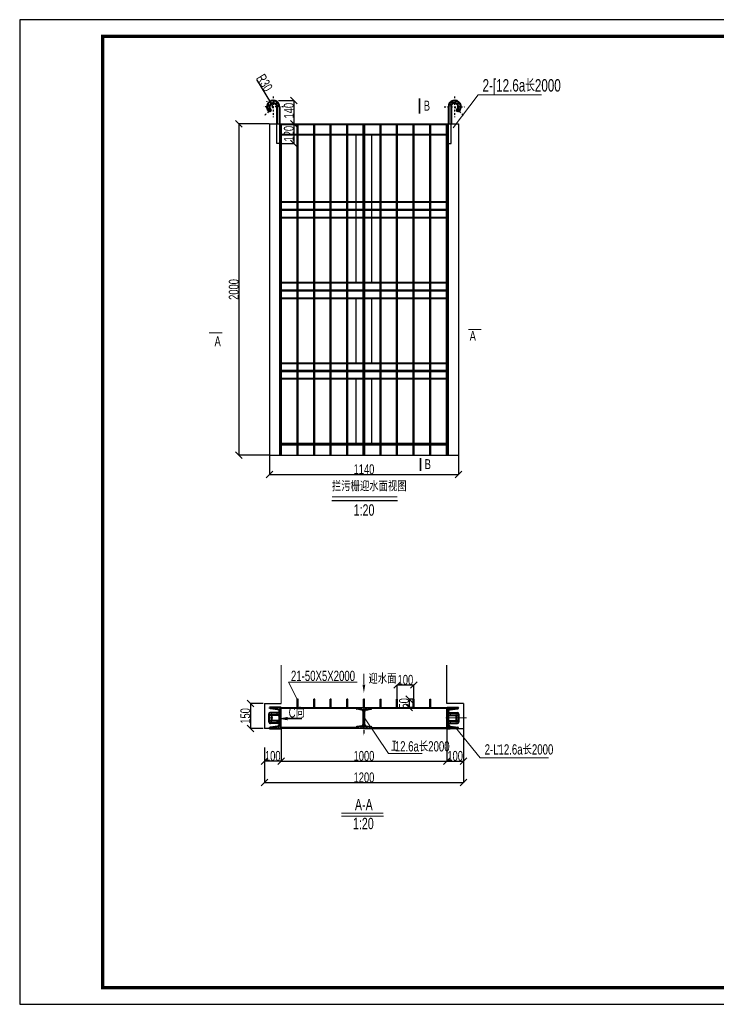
# Model space of a CAD drawing. Header units: millimetres. Extents: x 155903 to 179573, y -3569 to 2408.
# Tile 1 of 4: x 155903 to 160103, y -3569 to 2371. Entities that reach past the tile are written whole.
import ezdxf

# ---------------------------------------------------------------- set-up
doc = ezdxf.new("R2010")
doc.units = ezdxf.units.MM
doc.header["$LTSCALE"] = 10
for name, pattern in [('ACAD_ISO02W100', [15, 12, -3]), ('ACAD_ISO04W100', [30, 24, -3, 0, -3]), ('DASHDOTX2', [2, 1, -0.5, 0, -0.5]), ('DASHED2', [9.525, 6.35, -3.175])]:
    doc.linetypes.add(name, pattern=pattern)
doc.layers.get('Defpoints').update_dxf_attribs({"color": 241})
for name, color, linetype, lineweight in [('中心线', 3, 'ACAD_ISO04W100', 18), ('标注', 4, 'Continuous', 13), ('标注线', 4, 'Continuous', 13), ('粗实线', 7, 'Continuous', 35), ('细实线', 1, 'Continuous', 15), ('虚线', 2, 'ACAD_ISO02W100', 15), ('轮廓线', 1, 'Continuous', 40)]:
    doc.layers.add(name, color=color, linetype=linetype, lineweight=lineweight)
doc.layers.add('轴线', color=3, linetype='DASHDOTX2')
doc.styles.add('HZTXT-E', font='hztxt_e.shx', dxfattribs={"width": 0.7, "bigfont": 'hzdx.shx'})
doc.styles.get("Standard").update_dxf_attribs({"font": 'hztxt_e.shx', "width": 0.7, "bigfont": 'hzdx.shx'})
doc.dimstyles.new('ISO-25', dxfattribs={"dimtxt": 2.5, "dimasz": 2.5, "dimexe": 1.25, "dimexo": 0.625, "dimtad": 1, "dimtxsty": 'Standard', "dimblk": 'OBLIQUE', "dimcen": 2.5, "dimadec": 0, "dimazin": 0, "dimtfac": 1, "dimtmove": 0, "dimatfit": 3, "dimldrblk": 'OBLIQUE', "dimfxl": 0, "dimarcsym": 0})
pattern_1 = [(135, (-422652.777, -3764086.538), (-6.73519209, -6.73519209), [])]
pattern_2 = [(44.9999997, (738610.508, -3764086.541), (6.735192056, -6.735192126), [])]

# ---------------------------------------------------------------- blocks, each defined once
blk = doc.blocks.new('_OBLIQUE')
at = {"color": 0, "linetype": 'ByBlock'}
blk.add_line((-0.5, -0.5), (0.5, 0.5), dxfattribs=at)
blk = doc.blocks.new('*D2')
at = {"layer": 'Defpoints', "color": 0}
for p in [(157372.4, -1753.9), (157294.4, -1903.9), (157372.4, -1903.9)]:
    blk.add_point(p, dxfattribs=at)
at = {"layer": '标注线', "color": 0, "lineweight": -2}
for p, q in [((157371.8, -1753.9), (157293.1, -1753.9)), ((157294.4, -1753.9), (157294.4, -1903.9)), ((157371.8, -1903.9), (157293.1, -1903.9))]:
    blk.add_line(p, q, dxfattribs=at)
at = {"layer": '标注线', "color": 0, "lineweight": -2, "xscale": 40, "yscale": 40, "zscale": 40}
for p, rotation in [((157294.4, -1753.9), 90), ((157294.4, -1903.9), 270)]:
    blk.add_blockref('_OBLIQUE', p, dxfattribs=dict(at, rotation=rotation))
at = {"layer": '标注线', "color": 0, "insert": (157263.7, -1828.9), "char_height": 60, "attachment_point": 5, "rotation": 90, "style": 'HZTXT-E'}
blk.add_mtext('150', dxfattribs=at)
blk = doc.blocks.new('*D3')
at = {"layer": 'Defpoints', "color": 0}
for p in [(158578.9, -1904), (157378.9, -2029.1), (158578.9, -2230.8)]:
    blk.add_point(p, dxfattribs=at)
at = {"layer": '标注线', "color": 0, "lineweight": -2}
for p, q in [((158578.9, -1904.6), (158578.9, -2232.1)), ((157378.9, -2029.8), (157378.9, -2232.1)), ((157378.9, -2230.8), (158578.9, -2230.8))]:
    blk.add_line(p, q, dxfattribs=at)
at = {"layer": '标注线', "color": 0, "lineweight": -2, "xscale": 40, "yscale": 40, "zscale": 40, "rotation": 180}
blk.add_blockref('_OBLIQUE', (157378.9, -2230.8), dxfattribs=at)
at = {"layer": '标注线', "color": 0, "lineweight": -2, "xscale": 40, "yscale": 40, "zscale": 40}
blk.add_blockref('_OBLIQUE', (158578.9, -2230.8), dxfattribs=at)
at = {"layer": '标注线', "color": 0, "insert": (157978.9, -2200.2), "char_height": 60, "attachment_point": 5, "style": 'HZTXT-E'}
blk.add_mtext('1200', dxfattribs=at)
blk = doc.blocks.new('*D4')
at = {"layer": 'Defpoints', "color": 0}
for p in [(157463.5, 1884), (157467.2, 1744), (157556.9, 1744)]:
    blk.add_point(p, dxfattribs=at)
at = {"layer": '标注线', "color": 0, "lineweight": -2}
for p, q in [((157464.1, 1884), (157558.1, 1884)), ((157556.9, 1884), (157556.9, 1744)), ((157467.8, 1744), (157558.1, 1744))]:
    blk.add_line(p, q, dxfattribs=at)
at = {"layer": '标注线', "color": 0, "lineweight": -2, "xscale": 40, "yscale": 40, "zscale": 40}
for p, rotation in [((157556.9, 1884), 90), ((157556.9, 1744), 270)]:
    blk.add_blockref('_OBLIQUE', p, dxfattribs=dict(at, rotation=rotation))
at = {"layer": '标注线', "color": 0, "insert": (157526.3, 1822.7), "char_height": 60, "attachment_point": 5, "rotation": 90, "style": 'HZTXT-E'}
blk.add_mtext('140', dxfattribs=at)
blk = doc.blocks.new('*D8')
at = {"layer": 'Defpoints', "color": 0}
for p in [(157408.9, -255.5), (158548.9, -255.5), (158548.9, -371.8)]:
    blk.add_point(p, dxfattribs=at)
at = {"layer": '标注线', "color": 0, "lineweight": -2}
for p, q in [((157408.9, -256.2), (157408.9, -373.1)), ((158548.9, -256.2), (158548.9, -373.1)), ((157408.9, -371.8), (158548.9, -371.8))]:
    blk.add_line(p, q, dxfattribs=at)
at = {"layer": '标注线', "color": 0, "lineweight": -2, "xscale": 40, "yscale": 40, "zscale": 40, "rotation": 180}
blk.add_blockref('_OBLIQUE', (157408.9, -371.8), dxfattribs=at)
at = {"layer": '标注线', "color": 0, "lineweight": -2, "xscale": 40, "yscale": 40, "zscale": 40}
blk.add_blockref('_OBLIQUE', (158548.9, -371.8), dxfattribs=at)
at = {"layer": '标注线', "color": 0, "insert": (157978.9, -341.2), "char_height": 60, "attachment_point": 5, "style": 'HZTXT-E'}
blk.add_mtext('1140', dxfattribs=at)
blk = doc.blocks.new('*D9')
at = {"layer": 'Defpoints', "color": 0}
for p in [(157478.9, -2019.1), (158478.9, -2019.1), (158478.9, -2101.1)]:
    blk.add_point(p, dxfattribs=at)
at = {"layer": '标注线', "color": 0, "lineweight": -2}
for p, q in [((157478.9, -2019.8), (157478.9, -2102.3)), ((158478.9, -2019.8), (158478.9, -2102.3)), ((157478.9, -2101.1), (158478.9, -2101.1))]:
    blk.add_line(p, q, dxfattribs=at)
at = {"layer": '标注线', "color": 0, "lineweight": -2, "xscale": 40, "yscale": 40, "zscale": 40, "rotation": 180}
blk.add_blockref('_OBLIQUE', (157478.9, -2101.1), dxfattribs=at)
at = {"layer": '标注线', "color": 0, "lineweight": -2, "xscale": 40, "yscale": 40, "zscale": 40}
blk.add_blockref('_OBLIQUE', (158478.9, -2101.1), dxfattribs=at)
at = {"layer": '标注线', "color": 0, "insert": (157978.9, -2070.4), "char_height": 60, "attachment_point": 5, "style": 'HZTXT-E'}
blk.add_mtext('1000', dxfattribs=at)
blk = doc.blocks.new('*D12')
at = {"layer": 'Defpoints', "color": 0}
for p in [(157540.9, 1744), (157472.4, 1623.8), (157556.9, 1623.8)]:
    blk.add_point(p, dxfattribs=at)
at = {"layer": '标注线', "color": 0, "lineweight": -2}
for p, q in [((157541.5, 1744), (157558.1, 1744)), ((157556.9, 1744), (157556.9, 1623.8)), ((157473.1, 1623.8), (157558.1, 1623.8))]:
    blk.add_line(p, q, dxfattribs=at)
at = {"layer": '标注线', "color": 0, "lineweight": -2, "xscale": 40, "yscale": 40, "zscale": 40}
for p, rotation in [((157556.9, 1744), 90), ((157556.9, 1623.8), 270)]:
    blk.add_blockref('_OBLIQUE', p, dxfattribs=dict(at, rotation=rotation))
at = {"layer": '标注线', "color": 0, "insert": (157526.3, 1683.9), "char_height": 60, "attachment_point": 5, "rotation": 90, "style": 'HZTXT-E'}
blk.add_mtext('120', dxfattribs=at)
blk = doc.blocks.new('I18a')
at = {"layer": '轮廓线'}
for p, q in [((-634506.6, -107244.9), (-634380.6, -107244.9)), ((-634506.6, -107312.9), (-634506.6, -107244.9)), ((-634506.6, -107244.9), (-634506.6, -107251.9)), ((-634506.6, -107251.9), (-634506.6, -107262.4)), ((-634506.6, -107251.9), (-634506.6, -107262.4)), ((-634495, -107262.4), (-634501.4, -107307.7)), ((-634484.5, -107251.9), (-634402.7, -107251.9)), ((-634392.2, -107262.4), (-634385.9, -107307.7)), ((-634380.6, -107244.9), (-634380.6, -107312.9)), ((-634506.6, -107312.9), (-634506.6, -107307.7))]:
    blk.add_line(p, q, dxfattribs=at)
for centre, radius, start, end in [((-634484.5, -107262.4), 10.5, 90, 180), ((-634402.7, -107262.4), 10.5, 0, 90), ((-634506.6, -107307.7), 5.25, 270, 0), ((-634380.6, -107307.7), 5.25, 180, 270)]:
    blk.add_arc(centre, radius, start, end, dxfattribs=at)
blk = doc.blocks.new('*D14')
at = {"layer": 'Defpoints', "color": 0}
for p in [(157416.3, 1871.6), (157431.9, 1846)]:
    blk.add_point(p, dxfattribs=at)
at = {"layer": '标注线', "color": 0, "lineweight": -2}
for p in [(157331.9, 2010.2), (157431.9, 1846)]:
    blk.add_line(p, (157416.3, 1871.6), dxfattribs=at)
at = {"layer": '标注线', "color": 0, "lineweight": -2, "xscale": 40, "yscale": 40, "zscale": 40, "rotation": 301.3338160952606}
blk.add_blockref('_OBLIQUE', (157416.3, 1871.6), dxfattribs=at)
at = {"layer": '标注线', "color": 0, "insert": (157379.4, 1991), "char_height": 60, "attachment_point": 5, "rotation": 301.33382, "style": 'HZTXT-E'}
blk.add_mtext('R30', dxfattribs=at)
blk = doc.blocks.new('*D16')
at = {"layer": 'Defpoints', "color": 0}
for p in [(158278.9, -1642.2), (158178.9, -1728), (158278.9, -1728)]:
    blk.add_point(p, dxfattribs=at)
at = {"layer": '标注线', "color": 0, "lineweight": -2}
for p, q in [((158178.9, -1727.3), (158178.9, -1640.9)), ((158178.9, -1642.2), (158278.9, -1642.2)), ((158278.9, -1727.3), (158278.9, -1640.9))]:
    blk.add_line(p, q, dxfattribs=at)
at = {"layer": '标注线', "color": 0, "lineweight": -2, "xscale": 40, "yscale": 40, "zscale": 40, "rotation": 180}
blk.add_blockref('_OBLIQUE', (158178.9, -1642.2), dxfattribs=at)
at = {"layer": '标注线', "color": 0, "lineweight": -2, "xscale": 40, "yscale": 40, "zscale": 40}
blk.add_blockref('_OBLIQUE', (158278.9, -1642.2), dxfattribs=at)
at = {"layer": '标注线', "color": 0, "insert": (158228.9, -1611.5), "char_height": 60, "attachment_point": 5, "style": 'HZTXT-E'}
blk.add_mtext('100', dxfattribs=at)
blk = doc.blocks.new('*D17')
at = {"layer": 'Defpoints', "color": 0}
for p in [(158251.1, -1778), (158281.9, -1728), (158281.9, -1778)]:
    blk.add_point(p, dxfattribs=at)
at = {"layer": '标注线', "color": 0, "lineweight": -2}
for p, q in [((158281.3, -1728), (158249.8, -1728)), ((158281.3, -1778), (158249.8, -1778)), ((158251.1, -1728), (158251.1, -1778))]:
    blk.add_line(p, q, dxfattribs=at)
at = {"layer": '标注线', "color": 0, "lineweight": -2, "xscale": 40, "yscale": 40, "zscale": 40}
for p, rotation in [((158251.1, -1728), 90), ((158251.1, -1778), 270)]:
    blk.add_blockref('_OBLIQUE', p, dxfattribs=dict(at, rotation=rotation))
at = {"layer": '标注线', "color": 0, "insert": (158220.5, -1753), "char_height": 60, "attachment_point": 5, "rotation": 90, "style": 'HZTXT-E'}
blk.add_mtext('50', dxfattribs=at)
blk = doc.blocks.new('*D18')
at = {"layer": 'Defpoints', "color": 0}
for p in [(157378.9, -2019.1), (157478.9, -2019.1), (157378.9, -2101.1)]:
    blk.add_point(p, dxfattribs=at)
at = {"layer": '标注线', "color": 0, "lineweight": -2}
for p, q in [((157378.9, -2019.8), (157378.9, -2102.3)), ((157478.9, -2019.8), (157478.9, -2102.3)), ((157478.9, -2101.1), (157378.9, -2101.1))]:
    blk.add_line(p, q, dxfattribs=at)
at = {"layer": '标注线', "color": 0, "lineweight": -2, "xscale": 40, "yscale": 40, "zscale": 40, "rotation": 180}
blk.add_blockref('_OBLIQUE', (157378.9, -2101.1), dxfattribs=at)
at = {"layer": '标注线', "color": 0, "lineweight": -2, "xscale": 40, "yscale": 40, "zscale": 40}
blk.add_blockref('_OBLIQUE', (157478.9, -2101.1), dxfattribs=at)
at = {"layer": '标注线', "color": 0, "insert": (157428.9, -2070.4), "char_height": 60, "attachment_point": 5, "style": 'HZTXT-E'}
blk.add_mtext('100', dxfattribs=at)
blk = doc.blocks.new('*D19')
at = {"layer": 'Defpoints', "color": 0}
for p in [(157408.9, 1744), (157224.9, -256.2), (157408.9, -256.2)]:
    blk.add_point(p, dxfattribs=at)
at = {"layer": '标注线', "color": 0, "lineweight": -2}
for p, q in [((157408.3, 1744), (157223.6, 1744)), ((157224.9, 1744), (157224.9, -256.2)), ((157408.3, -256.2), (157223.6, -256.2))]:
    blk.add_line(p, q, dxfattribs=at)
at = {"layer": '标注线', "color": 0, "lineweight": -2, "xscale": 40, "yscale": 40, "zscale": 40}
for p, rotation in [((157224.9, 1744), 90), ((157224.9, -256.2), 270)]:
    blk.add_blockref('_OBLIQUE', p, dxfattribs=dict(at, rotation=rotation))
at = {"layer": '标注线', "color": 0, "insert": (157194.2, 743.9), "char_height": 60, "attachment_point": 5, "rotation": 90, "style": 'HZTXT-E'}
blk.add_mtext('2000', dxfattribs=at)
blk = doc.blocks.new('*D20')
at = {"layer": 'Defpoints', "color": 0}
for p in [(158478.9, -2019.1), (158578.9, -2019.1), (158578.9, -2101.1)]:
    blk.add_point(p, dxfattribs=at)
at = {"layer": '标注线', "color": 0, "lineweight": -2}
for p, q in [((158478.9, -2019.8), (158478.9, -2102.3)), ((158578.9, -2019.8), (158578.9, -2102.3)), ((158478.9, -2101.1), (158578.9, -2101.1))]:
    blk.add_line(p, q, dxfattribs=at)
at = {"layer": '标注线', "color": 0, "lineweight": -2, "xscale": 40, "yscale": 40, "zscale": 40, "rotation": 180}
blk.add_blockref('_OBLIQUE', (158478.9, -2101.1), dxfattribs=at)
at = {"layer": '标注线', "color": 0, "lineweight": -2, "xscale": 40, "yscale": 40, "zscale": 40}
blk.add_blockref('_OBLIQUE', (158578.9, -2101.1), dxfattribs=at)
at = {"layer": '标注线', "color": 0, "insert": (158528.9, -2070.4), "char_height": 60, "attachment_point": 5, "style": 'HZTXT-E'}
blk.add_mtext('100', dxfattribs=at)

msp = doc.modelspace()

# ---------------------------------------------------------------- hatches: boundary and pattern name
h = msp.add_hatch()
h.set_pattern_fill('ANSI31', color=4, scale=3, angle=90, style=0)
h.set_pattern_definition(pattern_2)
h.paths.add_polyline_path([(157931.875, -1780.95), (157931.875, -1777.969), (157978.875, -1777.969), (157978.875, -1833.375), (157975.625, -1836.591), (157975.625, -1802.578, 0.38531359), (157965.495, -1791.384), (157936.941, -1786.547, -0.38531359)])
h = msp.add_hatch()
h.set_pattern_fill('ANSI31', color=4, scale=3, angle=90, style=0)
h.set_pattern_definition(pattern_1)
h.paths.add_polyline_path([(158025.875, -1780.95), (158025.875, -1777.969), (157978.875, -1777.969), (157978.875, -1833.375), (157982.125, -1836.591), (157982.125, -1802.578, -0.38531359), (157992.256, -1791.384), (158020.81, -1786.547, 0.38531359)])
h = msp.add_hatch()
h.set_pattern_fill('ANSI31', color=4, scale=3, angle=90, style=0)
h.set_pattern_definition(pattern_2)
h.paths.add_polyline_path([(157936.941, -1895.391), (157965.495, -1890.554, 0.38531359), (157975.625, -1879.36), (157975.625, -1836.591), (157978.875, -1833.375), (157978.875, -1903.969), (157931.875, -1903.969), (157931.875, -1900.988, -0.38531359)])
h = msp.add_hatch()
h.set_pattern_fill('ANSI31', color=4, scale=3, angle=90, style=0)
h.set_pattern_definition(pattern_1)
h.paths.add_polyline_path([(158020.81, -1895.391), (157992.256, -1890.554, -0.38531359), (157982.125, -1879.36), (157982.125, -1836.591), (157978.875, -1833.375), (157978.875, -1903.969), (158025.875, -1903.969), (158025.875, -1900.988, 0.38531359)])
at = {"layer": '轮廓线'}
h = msp.add_hatch(color=256, dxfattribs=at)
h.paths.add_polyline_path([(157418.647, 1824.74, 0.19891237), (157416.304, 1830.397), (157404.99, 1819.083, 0.66817864)])
h.paths.add_polyline_path([(157416.304, 1830.397, 0.3755653), (157405.795, 1831.101, 0.06696563), (157410.647, 1824.74)])
h.paths.add_polyline_path([(157405.795, 1831.101, 0.23391388), (157402.647, 1824.74, 0.19891159), (157404.99, 1819.083), (157404.99, 1819.083), (157404.99, 1819.083), (157404.99, 1819.083), (157410.647, 1824.74, -0.06696563)])
h = msp.add_hatch(color=256, dxfattribs=at)
h.paths.add_polyline_path([(158538.917, 1824.74, -0.19891237), (158541.26, 1830.397), (158552.574, 1819.083, -0.66817864)])
h.paths.add_polyline_path([(158541.26, 1830.397, -0.3755653), (158551.769, 1831.101, -0.06696563), (158546.917, 1824.74)])
h.paths.add_polyline_path([(158551.769, 1831.101, -0.23391388), (158554.917, 1824.74, -0.19891159), (158552.574, 1819.083), (158552.574, 1819.083), (158552.574, 1819.083), (158552.574, 1819.083), (158546.917, 1824.74, 0.06696563)])

# ---------------------------------------------------------------- linework, layer by layer
at = {"color": 4}
for p, q in [((157378.875, -1753.921), (157408.875, -1753.921)), ((157416.498, -1783.24), (157411.227, -1777.969)), ((157432.171, -1785.442), (157424.698, -1777.969)), ((157447.844, -1787.645), (157438.168, -1777.969)), ((157463.404, -1789.734), (157451.638, -1777.969)), ((157479.101, -1791.961), (157465.109, -1777.969)), ((157479.101, -1778.491), (157478.579, -1777.969)), ((158492.479, -1789.445), (158480.429, -1777.396)), ((158503.623, -1787.119), (158492.814, -1776.309)), ((158515.434, -1785.459), (158506.284, -1776.309)), ((158527.244, -1783.799), (158519.754, -1776.309)), ((158539.055, -1782.139), (158533.225, -1776.309)), ((158548.207, -1777.821), (158546.695, -1776.309)), ((158578.875, -1753.921), (158548.875, -1753.921)), ((157479.101, -1805.432), (157471.945, -1798.276)), ((157479.101, -1818.902), (157472.101, -1811.902)), ((157479.101, -1832.372), (157472.101, -1825.372)), ((157474.227, -1840.969), (157472.101, -1838.843)), ((157479.101, -1845.843), (157474.227, -1840.969)), ((158487.443, -1797.88), (158480.429, -1790.866)), ((158486.991, -1810.898), (158480.429, -1804.336)), ((158487.429, -1824.807), (158480.429, -1817.807)), ((158487.429, -1838.277), (158480.429, -1831.277)), ((157415.994, -1903.969), (157412.464, -1900.44)), ((157429.464, -1903.969), (157423.245, -1897.75)), ((157442.935, -1903.969), (157435.056, -1896.09)), ((157456.405, -1903.969), (157446.866, -1894.43)), ((157469.875, -1903.969), (157458.677, -1892.771)), ((157479.101, -1899.724), (157468.841, -1889.464)), ((157479.101, -1859.313), (157472.101, -1852.313)), ((157479.101, -1872.784), (157472.101, -1865.784)), ((157479.101, -1886.254), (157472.101, -1879.254)), ((158487.429, -1851.747), (158480.429, -1844.747)), ((158485.408, -1863.196), (158480.429, -1858.218)), ((158487.429, -1878.688), (158480.429, -1871.688)), ((158497.58, -1902.309), (158480.429, -1885.159)), ((158484.11, -1902.309), (158480.429, -1898.629)), ((158511.051, -1902.309), (158499.688, -1890.947)), ((158524.521, -1902.309), (158515.361, -1893.15)), ((158537.991, -1902.309), (158531.035, -1895.353))]:
    msp.add_line(p, q, dxfattribs=at)
msp.add_lwpolyline([(155903.222, -3568.56), (164303.222, -3568.56), (164303.222, 2371.44), (155903.222, 2371.44)], close=True)
at = {"const_width": 20}
msp.add_lwpolyline([(156403.222, 2271.44), (164203.222, 2271.44), (164203.222, -3468.56), (156403.222, -3468.56), (156403.222, 2271.44)], dxfattribs=at)
at = {"layer": '中心线', "ltscale": 0.02}
for p, q in [((157429.136, -1840.969), (157401.843, -1840.969)), ((158473.059, -1840.969), (158596.728, -1840.969))]:
    msp.add_line(p, q, dxfattribs=at)
at = {"layer": '中心线'}
for p, q in [((157413.917, -1879.207), (157413.917, -1851.767)), ((157462.157, -1879.207), (157462.157, -1851.767))]:
    msp.add_line(p, q, dxfattribs=at)
at = {"layer": '标注'}
for p, q in [((158667.651, 1918.675), (158516.559, 1719.184)), ((159048.71, 1918.675), (158667.651, 1918.675)), ((157523.21, -1625.011), (157575.875, -1727.969)), ((157937.095, -1625.011), (157523.21, -1625.011)), ((158125.829, -2055.496), (157978.875, -1833.375)), ((158680.295, -2080.704), (158530.875, -1897.969)), ((158330.342, -2055.496), (158125.829, -2055.496)), ((159091.63, -2080.704), (158680.295, -2080.704))]:
    msp.add_line(p, q, dxfattribs=at)
at = {"layer": '标注线', "color": 1, "lineweight": 30}
for p, q in [((157408.875, 1743.953), (158548.875, 1743.953)), ((157408.875, 1743.953), (157408.875, -255.547)), ((157475.675, -255.547), (157475.675, 1743.953)), ((157481.675, -255.547), (157481.675, 1743.953)), ((157575.675, -255.547), (157575.675, 1743.953)), ((157581.675, -255.547), (157581.675, 1743.953)), ((157675.675, -255.547), (157675.675, 1743.953)), ((157681.675, -255.547), (157681.675, 1743.953)), ((157775.675, -255.547), (157775.675, 1743.953)), ((157781.675, -255.547), (157781.675, 1743.953)), ((157875.675, -255.547), (157875.675, 1743.953)), ((157881.675, -255.547), (157881.675, 1743.953)), ((158075.675, -255.547), (158075.675, 1743.953)), ((158081.675, -255.547), (158081.675, 1743.953)), ((158175.675, -255.547), (158175.675, 1743.953)), ((158181.675, -255.547), (158181.675, 1743.953)), ((158275.675, -255.547), (158275.675, 1743.953)), ((158281.675, -255.547), (158281.675, 1743.953)), ((158375.675, -255.547), (158375.675, 1743.953)), ((158381.675, -255.547), (158381.675, 1743.953)), ((158475.675, -255.547), (158475.675, 1743.953)), ((158481.675, -255.547), (158481.675, 1743.953)), ((158548.875, 1743.953), (158548.875, -255.547)), ((157931.675, 783.953), (157931.675, 1675.953)), ((158025.675, 783.953), (158025.675, 1675.953)), ((157408.875, 744.453), (157408.875, 37.453)), ((158548.875, 744.453), (158548.875, 37.453)), ((158548.875, 744.453), (158548.875, 37.453)), ((158548.875, 744.453), (158548.875, 37.453)), ((157931.675, 297.953), (157931.675, 689.953)), ((158025.675, 297.953), (158025.675, 689.953)), ((157931.675, -187.547), (157931.675, 203.953)), ((158025.675, -187.547), (158025.675, 203.953)), ((157408.875, -255.547), (158548.675, -255.547)), ((157408.875, -1777.969), (157978.875, -1777.969)), ((157575.875, -1777.969), (157575.875, -1727.969)), ((157581.875, -1727.969), (157575.875, -1727.969)), ((157575.875, -1777.969), (157575.875, -1727.969)), ((157581.875, -1727.969), (157575.875, -1727.969)), ((157581.875, -1777.969), (157581.875, -1727.969)), ((157581.875, -1777.969), (157581.875, -1727.969)), ((157675.875, -1777.969), (157675.875, -1727.969)), ((157681.875, -1727.969), (157675.875, -1727.969)), ((157681.875, -1777.969), (157681.875, -1727.969)), ((157775.875, -1777.969), (157775.875, -1727.969)), ((157781.875, -1727.969), (157775.875, -1727.969)), ((157781.875, -1777.969), (157781.875, -1727.969)), ((157875.875, -1777.969), (157875.875, -1727.969)), ((157881.875, -1727.969), (157875.875, -1727.969)), ((157881.875, -1777.969), (157881.875, -1727.969)), ((157975.875, -1777.969), (157975.875, -1727.969)), ((157981.875, -1727.969), (157975.875, -1727.969)), ((157978.875, -1777.969), (158548.875, -1777.969)), ((157981.875, -1777.969), (157981.875, -1727.969)), ((158075.875, -1777.969), (158075.875, -1727.969)), ((158075.875, -1727.969), (158081.875, -1727.969)), ((158081.875, -1777.969), (158081.875, -1727.969)), ((158175.875, -1777.969), (158175.875, -1727.969)), ((158175.875, -1727.969), (158181.875, -1727.969)), ((158181.875, -1777.969), (158181.875, -1727.969)), ((158275.875, -1777.969), (158275.875, -1727.969)), ((158275.875, -1727.969), (158281.875, -1727.969)), ((158281.875, -1777.969), (158281.875, -1727.969)), ((158375.875, -1777.969), (158375.875, -1727.969)), ((158375.875, -1727.969), (158381.875, -1727.969)), ((158375.875, -1777.969), (158375.875, -1727.969)), ((158375.875, -1727.969), (158381.875, -1727.969)), ((158381.875, -1777.969), (158381.875, -1727.969)), ((158381.875, -1777.969), (158381.875, -1727.969)), ((157932.73, -1783.931), (157476.875, -1783.931)), ((158480.875, -1783.931), (158025.021, -1783.931)), ((157932.754, -1897.969), (157476.875, -1897.969)), ((158024.997, -1897.969), (158480.875, -1897.969)), ((157978.875, -1903.969), (157408.875, -1903.969)), ((157978.875, -1903.969), (158480.875, -1903.969)), ((158442, -1903.969), (158503, -1903.969))]:
    msp.add_line(p, q, dxfattribs=at)
at = {"layer": '标注线'}
msp.add_line((157478.875, -1753.921), (157478.875, -1522.216), dxfattribs=at)
at = {"layer": '标注线', "lineweight": 30}
for p, q in [((158478.875, -1753.921), (158478.875, -1522.216)), ((157378.875, -1753.921), (157478.875, -1753.921)), ((157378.875, -1753.921), (157378.875, -1903.969)), ((158578.875, -1753.921), (158478.875, -1753.921)), ((158578.875, -1753.921), (158578.875, -1903.969)), ((157478.875, -1903.969), (157378.875, -1903.969)), ((157478.875, -1903.969), (157478.875, -2019.133)), ((158478.875, -1903.969), (158578.875, -1903.969)), ((158478.875, -1903.969), (158478.875, -2019.133))]:
    msp.add_line(p, q, dxfattribs=at)
at = {"layer": '标注线'}
msp.add_lwpolyline([(157518.095, -1845.061, 20, 0, 0), (157463.6, -1845.061, 0, 0, 0)], format="xyseb", dxfattribs=at)
at = {"layer": '标注线', "const_width": 10}
msp.add_lwpolyline([(157605.893, -1845.061), (157518.095, -1845.061)], dxfattribs=at)
at = {"layer": '粗实线', "color": 7, "linetype": 'Continuous'}
for p, q in [((158314.728, 1805.542), (158314.728, 1895.401)), ((158319.751, -274.793), (158319.751, -350.042))]:
    msp.add_line(p, q, dxfattribs=at)
at = {"layer": '粗实线', "color": 7, "linetype": 'Continuous', "const_width": 6.25}
for points in [[(157124.376, 482.318), (157045.252, 482.318)], [(158607.348, 501.545), (158686.473, 501.545)], [(157785.843, -507.217), (158180.378, -507.217)], [(157978.847, -1573.311), (157978.847, -1638.266)], [(157842.564, -2415.665), (158096.174, -2415.665)]]:
    msp.add_lwpolyline(points, dxfattribs=at)
at = {"layer": '粗实线', "color": 7, "linetype": 'Continuous'}
msp.add_solid([(157970.11, -1639.69), (157986.777, -1639.69), (157978.443, -1689.69)], dxfattribs=at)
at = {"layer": '细实线'}
for p, q in [((158172.014, -1981.581), (158151.627, -1981.581)), ((158161.821, -1981.581), (158161.821, -2034.647)), ((158784.003, -2008.622), (158800.571, -2008.622)), ((158145.256, -2034.647), (158177.962, -2034.647)), ((157842.564, -2432.539), (158096.174, -2432.539))]:
    msp.add_line(p, q, dxfattribs=at)
at = {"layer": '虚线'}
for p, q in [((157421.628, -1824.987), (157421.628, -1817.276)), ((158534.072, -1824.987), (158534.072, -1817.276)), ((157421.628, -1857.797), (157421.628, -1865.516)), ((158534.072, -1857.797), (158534.072, -1865.516))]:
    msp.add_line(p, q, dxfattribs=at)
for centre, radius, start, end in [((157413.917, -1817.276), 7.711, 270, 90), ((157462.15, -1817.276), 7.711, 89.9485552, 270.0514448), ((158493.551, -1817.276), 7.711, 269.9485552, 90.0514448), ((158541.784, -1817.276), 7.711, 90, 270), ((157413.917, -1865.516), 7.718, 270, 90), ((157462.157, -1865.516), 7.718, 90, 270), ((158493.544, -1865.516), 7.718, 270, 90), ((158541.784, -1865.516), 7.718, 90, 270)]:
    msp.add_arc(centre, radius, start, end, dxfattribs=at)
at = {"layer": '轮廓线'}
for p, q in [((157453.86, 1845.953), (157453.86, 1743.953)), ((157469.86, 1845.953), (157469.86, 1743.953)), ((158487.703, 1845.953), (158487.703, 1743.953)), ((158503.703, 1845.953), (158503.703, 1743.953)), ((157476.875, -255.547), (157476.875, 1743.953)), ((157975.475, -255.547), (157975.475, 1743.953)), ((157981.875, -255.547), (157981.875, 1743.953)), ((158480.875, -255.547), (158480.875, 1743.953)), ((158480.875, 1675.953), (157476.875, 1675.953)), ((158480.875, 1269.953), (157476.875, 1269.953)), ((158480.875, 1175.953), (157476.875, 1175.953)), ((158480.875, 783.953), (157476.875, 783.953)), ((158480.875, 689.953), (157476.875, 689.953)), ((158480.875, 297.953), (157476.875, 297.953)), ((158480.875, 203.953), (157476.875, 203.953)), ((158480.675, -187.547), (157476.875, -187.547)), ((157454.75, -1777.969), (157408.875, -1777.969)), ((157433.875, -1780.95), (157433.875, -1777.969)), ((157931.875, -1780.95), (157931.875, -1777.969)), ((157931.875, -1780.95), (157931.875, -1777.969)), ((158025.875, -1780.95), (158025.875, -1777.969)), ((158025.875, -1780.95), (158025.875, -1777.969)), ((158503, -1777.969), (158523.875, -1777.969)), ((157406.205, -1817.276), (157406.199, -1865.516)), ((157462.157, -1809.564), (157413.917, -1809.564)), ((157462.157, -1824.987), (157413.917, -1824.987)), ((157421.628, -1824.987), (157421.628, -1857.797)), ((157965.495, -1791.384), (157936.941, -1786.547)), ((157975.625, -1879.36), (157975.625, -1802.578)), ((157982.125, -1879.36), (157982.125, -1802.578)), ((157992.256, -1791.384), (158020.81, -1786.547)), ((158493.544, -1809.564), (158541.784, -1809.564)), ((158493.544, -1824.987), (158541.784, -1824.987)), ((158534.072, -1824.987), (158534.072, -1857.797)), ((158549.495, -1817.276), (158549.502, -1865.516)), ((157462.157, -1857.797), (157413.917, -1857.797)), ((157462.157, -1873.234), (157413.917, -1873.234)), ((157965.495, -1890.554), (157936.941, -1895.391)), ((157992.256, -1890.554), (158020.81, -1895.391)), ((158493.544, -1857.797), (158541.784, -1857.797)), ((158493.544, -1873.234), (158541.784, -1873.234)), ((157931.875, -1903.969), (157931.875, -1900.988)), ((158025.875, -1903.969), (158025.875, -1900.988))]:
    msp.add_line(p, q, dxfattribs=at)
at = {"layer": '轮廓线', "color": 0, "lineweight": -3}
msp.add_line((157786.024, -528.454), (158180.378, -528.454), dxfattribs=at)
at = {"layer": '轮廓线'}
for centre in [(157410.647, 1824.74), (158546.917, 1824.74)]:
    msp.add_circle(centre, 8, dxfattribs=at)
for centre, radius, start, end in [((157431.86, 1845.953), 38, 0, 225), ((157431.86, 1845.953), 22, 0, 225), ((158525.703, 1845.953), 38, 315, 180), ((158525.703, 1845.953), 22, 315, 180), ((157937.5, -1780.95), 5.625, 180, 264.2894069), ((158020.25, -1780.95), 5.625, 275.7105931, 0), ((157413.917, -1817.276), 7.711, 90, 270), ((157462.164, -1817.276), 7.711, 269.9485552, 90.0514448), ((157964.375, -1802.578), 11.25, 0, 84.2894069), ((157993.375, -1802.578), 11.25, 95.7105931, 180), ((158493.537, -1817.276), 7.711, 89.9485552, 270.0514448), ((158541.784, -1817.276), 7.711, 270, 90), ((157413.917, -1865.516), 7.718, 90, 270), ((157462.157, -1865.516), 7.718, 270, 90), ((157937.5, -1900.988), 5.625, 95.7105931, 180), ((157964.375, -1879.36), 11.25, 275.7105931, 0), ((157993.375, -1879.36), 11.25, 180, 264.2894069), ((158020.25, -1900.988), 5.625, 0, 84.2894069), ((158493.544, -1865.516), 7.718, 90, 270), ((158541.784, -1865.516), 7.718, 270, 90)]:
    msp.add_arc(centre, radius, start, end, dxfattribs=at)
at = {"layer": '轴线'}
for p, q in [((157431.86, 1907.195), (157431.86, 1783.254)), ((158525.703, 1907.195), (158525.703, 1783.254)), ((157494.261, 1845.953), (157372.167, 1845.953)), ((157431.86, 1845.953), (157375.469, 1789.562)), ((158463.303, 1845.953), (158585.397, 1845.953)), ((158525.703, 1845.953), (158582.095, 1789.562))]:
    msp.add_line(p, q, dxfattribs=at)
at = {"layer": '轴线', "color": 3, "linetype": 'DASHED2', "ltscale": 15}
for p, q in [((157453.847, 1623.754), (157453.847, 1743.953)), ((158503.903, 1623.754), (158503.903, 1743.953)), ((157469.875, 1623.754), (157453.847, 1623.754)), ((158487.875, 1623.754), (158503.903, 1623.754))]:
    msp.add_line(p, q, dxfattribs=at)
at = {"layer": '轴线', "color": 3, "linetype": 'DASHED2', "ltscale": 100}
for p, q in [((157469.86, 1743.953), (157469.86, -255.547)), ((158487.875, -255.547), (158487.875, 1743.953)), ((158480.875, 1226.203), (157476.875, 1226.203)), ((158480.875, 1219.703), (157476.875, 1219.703)), ((158480.875, 740.203), (157476.875, 740.203)), ((158480.875, 733.703), (157476.875, 733.703)), ((158480.875, 254.203), (157476.875, 254.203)), ((158480.875, 247.703), (157476.875, 247.703))]:
    msp.add_line(p, q, dxfattribs=at)
at = {"layer": '轴线', "color": 3, "linetype": 'DASHED2', "ltscale": 50}
for p, q in [((158480.875, 1736.953), (157476.875, 1736.953)), ((157975.675, -255.547), (157975.675, 1743.953)), ((157981.675, -255.547), (157981.675, 1743.953)), ((158480.675, -194.547), (157476.875, -194.547))]:
    msp.add_line(p, q, dxfattribs=at)
at = {"layer": '轴线', "color": 3, "ltscale": 5}
msp.add_line((157978.675, 1743.953), (157978.675, -255.547), dxfattribs=at)
at = {"layer": '轴线', "color": 3, "ltscale": 0.01}
msp.add_line((157978.875, -1752.123), (157978.875, -1944.628), dxfattribs=at)
at = {"layer": '轴线'}
for centre, start, end in [((157431.86, 1845.953), 0, 225), ((158525.703, 1845.953), 315, 180)]:
    msp.add_arc(centre, 30, start, end, dxfattribs=at)

# ---------------------------------------------------------------- block references
at = {"layer": '轮廓线', "xscale": -1, "rotation": 270}
msp.add_blockref('I18a', (264721.803, 632602.668), dxfattribs=at)
at = {"layer": '轮廓线', "rotation": 90}
msp.add_blockref('I18a', (51235.947, 632602.668), dxfattribs=at)

# ---------------------------------------------------------------- texts
at = {"layer": '标注', "style": 'HZTXT-E', "width": 0.7}
msp.add_text('2-[12.6a长2000', height=75, dxfattribs=at).set_placement((158693.99, 1937.71))
at = {"layer": '细实线', "style": 'HZTXT-E', "width": 0.7}
for s, height, p in [('B', 60, (158339.917, 1822.672)), ('A           ', 60, (157078.149, 401.39)), ('B          ', 60, (158345.066, -339.804)), ('拦污栅迎水面视图', 61.875, (157785.626, -473.108)), ('1:20', 68.75, (157916.697, -620.86)), ('21-50X5X2000', 61.875, (157538.662, -1618.171)), ('迎水面', 61.875, (158006.205, -1634.828)), ('C向', 61.875, (157524.734, -1838.458)), ('12.6a长2000', 61.875, (158165.065, -2043.201)), ('2-L12.6a长2000', 61.875, (158706.634, -2061.669)), ('A-A', 68.75, (157924.355, -2398.384)), ('1:20', 68.75, (157912.536, -2512.139))]:
    msp.add_text(s, height=height, dxfattribs=at).set_placement(p)
at = {"layer": '细实线', "style": 'HZTXT-E', "text_generation_flag": 2, "width": 0.7}
msp.add_text('A           ', height=60, dxfattribs=at).set_placement((158653.87, 434.075))

# ---------------------------------------------------------------- dimensions: what is measured, and where the dimension line sits
at = {"layer": '标注线'}
dim = msp.add_radius_dim(center=(157431.86, 1845.953), mpoint=(157416.26, 1871.578), dimstyle='ISO-25', override={"dimtxt": 60, "dimasz": 40, "dimtxsty": 'HZTXT-E'}, dxfattribs=at)
dim.commit()
dim.dimension.update_dxf_attribs({"geometry": '*D14', "text_midpoint": (157379.43, 1990.963)})
for base, p1, p2, picture, middle in [((157556.875, 1743.953), (157463.494, 1883.953), (157467.173, 1743.953), '*D4', (157556.875, 1822.659)), ((158251.078, -1777.969), (158281.875, -1727.969), (158281.875, -1777.969), '*D17', (158251.078, -1752.969))]:
    dim = msp.add_linear_dim(base=base, p1=p1, p2=p2, angle=90, dimstyle='ISO-25', override={"dimtxt": 60, "dimasz": 40, "dimtxsty": 'HZTXT-E'}, dxfattribs=at)
    dim.commit()
    dim.dimension.update_dxf_attribs({"geometry": picture, "text_midpoint": middle, "dimtype": 160})
for base, p1, p2, angle, override, picture, middle in [((157224.855, -256.172), (157408.875, 1743.953), (157408.875, -256.172), 90, {"dimtxt": 60, "dimasz": 40, "dimdec": 0, "dimtxsty": 'HZTXT-E'}, '*D19', (157194.23, 743.891)), ((157556.875, 1623.754), (157540.875, 1743.953), (157472.438, 1623.754), 90, {"dimtxt": 60, "dimasz": 40, "dimdec": 0, "dimtxsty": 'HZTXT-E'}, '*D12', (157526.25, 1683.854)), ((157294.367, -1903.921), (157372.396, -1753.921), (157372.396, -1903.921), 90, {"dimtxt": 60, "dimasz": 40, "dimtxsty": 'HZTXT-E'}, '*D2', (157263.742, -1828.921)), ((158578.875, -2101.06), (158478.875, -2019.133), (158578.875, -2019.133), 180, {"dimtxt": 60, "dimasz": 40, "dimtxsty": 'HZTXT-E'}, '*D20', (158528.875, -2070.435))]:
    dim = msp.add_linear_dim(base=base, p1=p1, p2=p2, angle=angle, dimstyle='ISO-25', override=override, dxfattribs=at)
    dim.commit()
    dim.dimension.update_dxf_attribs({"geometry": picture, "text_midpoint": middle})
for base, p1, p2, picture, middle in [((158548.875, -371.825), (157408.875, -255.547), (158548.875, -255.547), '*D8', (157978.875, -341.2)), ((158578.875, -2230.849), (157378.875, -2029.133), (158578.875, -1903.969), '*D3', (157978.875, -2200.224)), ((157378.875, -2101.06), (157478.875, -2019.133), (157378.875, -2019.133), '*D18', (157428.875, -2070.435)), ((158478.875, -2101.06), (157478.875, -2019.133), (158478.875, -2019.133), '*D9', (157978.875, -2070.435))]:
    dim = msp.add_linear_dim(base=base, p1=p1, p2=p2, dimstyle='ISO-25', override={"dimtxt": 60, "dimasz": 40, "dimtxsty": 'HZTXT-E'}, dxfattribs=at)
    dim.commit()
    dim.dimension.update_dxf_attribs({"geometry": picture, "text_midpoint": middle})
dim = msp.add_linear_dim(base=(158278.875, -1642.164), p1=(158178.875, -1727.969), p2=(158278.875, -1727.969), dimstyle='ISO-25', override={"dimtxt": 60, "dimasz": 40, "dimtxsty": 'HZTXT-E'}, dxfattribs=at)
dim.commit()
dim.dimension.update_dxf_attribs({"geometry": '*D16', "text_midpoint": (158228.875, -1642.164), "dimtype": 160})

doc.saveas('drawing.dxf')
